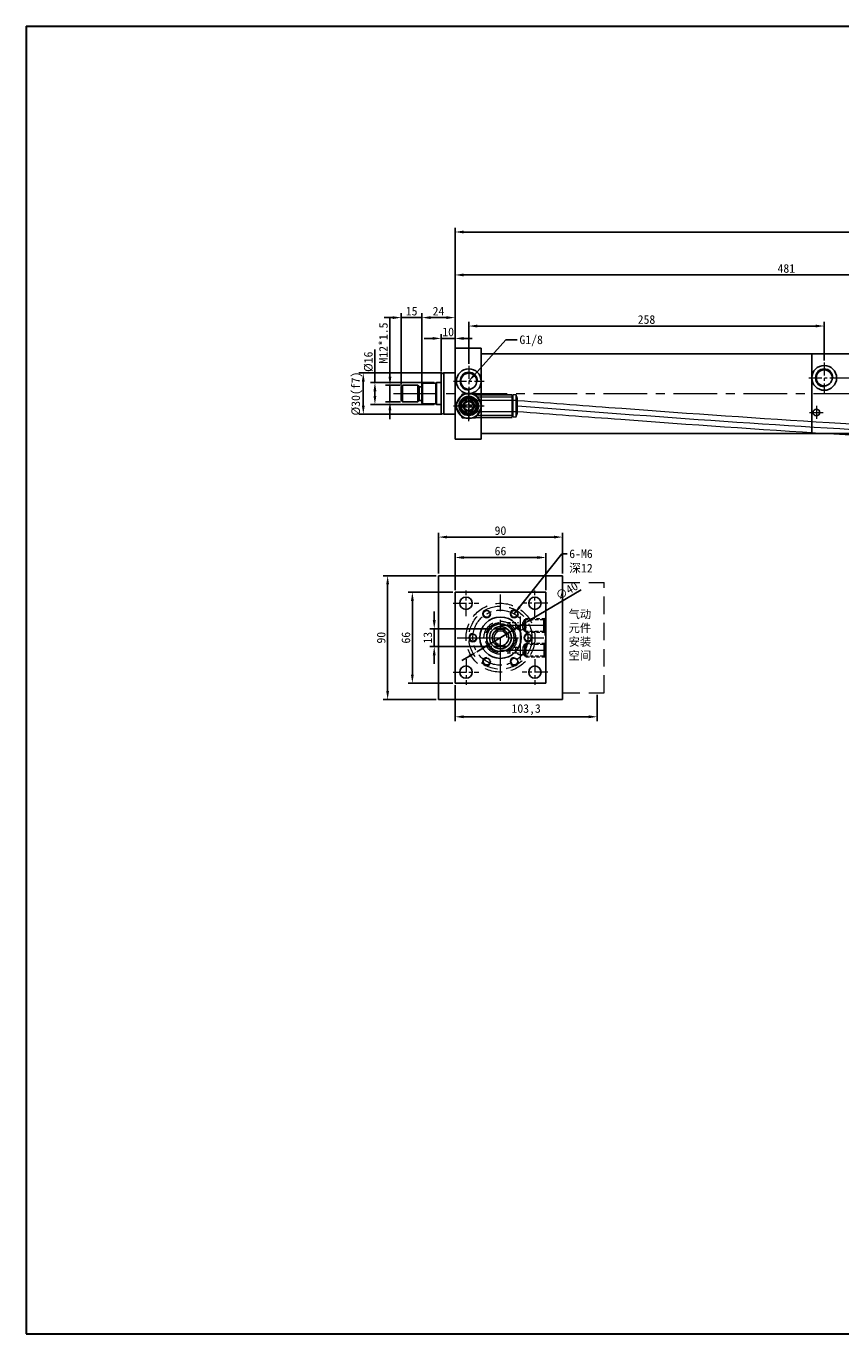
# Model space of a CAD drawing. Header units: millimetres. Extents: x 5048 to 6448, y 2790 to 3749.
# Tile 1 of 2: x 5048 to 5640, y 2799 to 3749. Entities that reach past the tile are written whole.
import ezdxf

# ---------------------------------------------------------------- set-up
doc = ezdxf.new("R2010")
doc.units = ezdxf.units.MM
doc.header["$MEASUREMENT"] = 0
doc.linetypes.add('CENTER', pattern=[50.8, 31.75, -6.35, 6.35, -6.35])
doc.linetypes.add('DASHED', pattern=[19.05, 12.7, -6.35])
doc.layers.get('Defpoints').update_dxf_attribs({"lineweight": 25})
for name, color, linetype, lineweight in [('图层1', 7, 'Continuous', 25), ('图层2', 3, 'CENTER', 13), ('图层3', 2, 'Continuous', 13), ('图层4', 1, 'Continuous', 30), ('图层5', 5, 'DASHED', 13), ('图层7', 4, 'Continuous', 13)]:
    doc.layers.add(name, color=color, linetype=linetype, lineweight=lineweight)
doc.dimstyles.new('ISO-25', dxfattribs={"dimscale": 2, "dimtxt": 2.5, "dimasz": 2.5, "dimexe": 1.25, "dimexo": 0.625, "dimtad": 1, "dimtxsty": 'Standard', "dimcen": 2.5, "dimadec": 0, "dimazin": 0, "dimtfac": 1, "dimtmove": 0, "dimatfit": 3, "dimfxl": 1, "dimarcsym": 0})

# ---------------------------------------------------------------- blocks, each defined once
blk = doc.blocks.new('*D4453')
at = {"layer": 'Defpoints', "color": 0}
for p in [(5312.46, 3487.78), (5321.7, 3487.78), (5321.7, 3475.78)]:
    blk.add_point(p, dxfattribs=at)
at = {"layer": '图层3', "color": 0, "lineweight": -2}
for p, q in [((5312.46, 3494.03), (5312.46, 3536.74)), ((5320.14, 3487.78), (5309.33, 3487.78)), ((5312.46, 3475.78), (5312.46, 3487.78)), ((5320.14, 3475.78), (5309.33, 3475.78)), ((5312.46, 3469.53), (5312.46, 3463.28))]:
    blk.add_line(p, q, dxfattribs=at)
at = {"layer": '图层3', "color": 0}
for points in [[(5311.42, 3494.03), (5313.5, 3494.03), (5312.46, 3487.78)], [(5313.5, 3469.53), (5311.42, 3469.53), (5312.46, 3475.78)]]:
    blk.add_solid(points, dxfattribs=at)
at = {"layer": '图层3', "color": 0, "insert": (5307.77, 3518.51), "char_height": 6.25, "attachment_point": 5, "rotation": 90}
blk.add_mtext('M12*1.5', dxfattribs=at)
blk = doc.blocks.new('*D4454')
at = {"layer": 'Defpoints', "color": 0}
for p in [(5346.2, 3489.78), (5301.56, 3473.78), (5346.2, 3473.78)]:
    blk.add_point(p, dxfattribs=at)
at = {"layer": '图层3', "color": 0, "lineweight": -2}
for p, q in [((5301.56, 3489.78), (5301.56, 3513.74)), ((5344.64, 3489.78), (5298.43, 3489.78)), ((5301.56, 3483.53), (5301.56, 3480.03)), ((5344.64, 3473.78), (5298.43, 3473.78))]:
    blk.add_line(p, q, dxfattribs=at)
at = {"layer": '图层3', "color": 0}
for points in [[(5302.6, 3483.53), (5300.52, 3483.53), (5301.56, 3489.78)], [(5300.52, 3480.03), (5302.6, 3480.03), (5301.56, 3473.78)]]:
    blk.add_solid(points, dxfattribs=at)
at = {"layer": '图层3', "color": 0, "insert": (5296.87, 3504.88), "char_height": 6.25, "attachment_point": 5, "rotation": 90}
blk.add_mtext('%%c16', dxfattribs=at)
blk = doc.blocks.new('*D4455')
at = {"layer": 'Defpoints', "color": 0}
for p in [(5351.7, 3496.78), (5293.12, 3466.78), (5351.7, 3466.78)]:
    blk.add_point(p, dxfattribs=at)
at = {"layer": '图层3', "color": 0, "lineweight": -2}
for p, q in [((5350.14, 3496.78), (5290, 3496.78)), ((5293.12, 3490.53), (5293.12, 3473.03)), ((5350.14, 3466.78), (5290, 3466.78))]:
    blk.add_line(p, q, dxfattribs=at)
at = {"layer": '图层3', "color": 0}
for points in [[(5294.16, 3490.53), (5292.08, 3490.53), (5293.12, 3496.78)], [(5292.08, 3473.03), (5294.16, 3473.03), (5293.12, 3466.78)]]:
    blk.add_solid(points, dxfattribs=at)
at = {"layer": '图层3', "color": 0, "insert": (5288.43, 3481.78), "char_height": 6.25, "attachment_point": 5, "rotation": 90}
blk.add_mtext('%%c30(f7)', dxfattribs=at)
blk = doc.blocks.new('*D4456')
at = {"layer": 'Defpoints', "color": 0}
for p in [(5359.7, 3521.85), (5349.7, 3496.24), (5359.7, 3496.24)]:
    blk.add_point(p, dxfattribs=at)
at = {"layer": '图层3', "color": 0, "lineweight": -2}
for p, q in [((5349.7, 3497.8), (5349.7, 3524.97)), ((5359.7, 3497.8), (5359.7, 3524.97)), ((5343.45, 3521.85), (5337.2, 3521.85)), ((5349.7, 3521.85), (5359.7, 3521.85)), ((5365.95, 3521.85), (5372.2, 3521.85))]:
    blk.add_line(p, q, dxfattribs=at)
at = {"layer": '图层3', "color": 0}
for points in [[(5343.45, 3520.81), (5343.45, 3522.89), (5349.7, 3521.85)], [(5365.95, 3522.89), (5365.95, 3520.81), (5359.7, 3521.85)]]:
    blk.add_solid(points, dxfattribs=at)
at = {"layer": '图层3', "color": 0, "insert": (5354.7, 3526.54), "char_height": 6.25, "attachment_point": 5}
blk.add_mtext('10', dxfattribs=at)
blk = doc.blocks.new('*D4457')
at = {"layer": 'Defpoints', "color": 0}
for p in [(5359.7, 3536.96), (5359.7, 3514.78), (5335.7, 3488.78)]:
    blk.add_point(p, dxfattribs=at)
at = {"layer": '图层3', "color": 0, "lineweight": -2}
for p, q in [((5335.7, 3490.34), (5335.7, 3540.09)), ((5341.95, 3536.96), (5353.45, 3536.96)), ((5359.7, 3516.34), (5359.7, 3540.09))]:
    blk.add_line(p, q, dxfattribs=at)
at = {"layer": '图层3', "color": 0}
for points in [[(5341.95, 3538), (5341.95, 3535.92), (5335.7, 3536.96)], [(5353.45, 3535.92), (5353.45, 3538), (5359.7, 3536.96)]]:
    blk.add_solid(points, dxfattribs=at)
at = {"layer": '图层3', "color": 0, "insert": (5347.7, 3541.65), "char_height": 6.25, "attachment_point": 5}
blk.add_mtext('24', dxfattribs=at)
blk = doc.blocks.new('*D4458')
at = {"layer": 'Defpoints', "color": 0}
for p in [(5335.7, 3536.96), (5320.7, 3486.78), (5335.7, 3486.78)]:
    blk.add_point(p, dxfattribs=at)
at = {"layer": '图层3', "color": 0, "lineweight": -2}
for p, q in [((5314.45, 3536.96), (5308.2, 3536.96)), ((5320.7, 3488.34), (5320.7, 3540.09)), ((5320.7, 3536.96), (5335.7, 3536.96)), ((5335.7, 3488.34), (5335.7, 3540.09)), ((5341.95, 3536.96), (5348.2, 3536.96))]:
    blk.add_line(p, q, dxfattribs=at)
at = {"layer": '图层3', "color": 0}
for points in [[(5314.45, 3535.92), (5314.45, 3538), (5320.7, 3536.96)], [(5341.95, 3538), (5341.95, 3535.92), (5335.7, 3536.96)]]:
    blk.add_solid(points, dxfattribs=at)
at = {"layer": '图层3', "color": 0, "insert": (5328.2, 3541.65), "char_height": 6.25, "attachment_point": 5}
blk.add_mtext('15', dxfattribs=at)
blk = doc.blocks.new('*D4459')
at = {"layer": 'Defpoints', "color": 0}
for p in [(5437.7, 3377.52), (5347.7, 3349.44), (5437.7, 3349.44)]:
    blk.add_point(p, dxfattribs=at)
at = {"layer": '图层3', "color": 0, "lineweight": -2}
for p, q in [((5347.7, 3351.01), (5347.7, 3380.65)), ((5353.95, 3377.52), (5431.45, 3377.52)), ((5437.7, 3351.01), (5437.7, 3380.65))]:
    blk.add_line(p, q, dxfattribs=at)
at = {"layer": '图层3', "color": 0}
for points in [[(5353.95, 3378.56), (5353.95, 3376.48), (5347.7, 3377.52)], [(5431.45, 3376.48), (5431.45, 3378.56), (5437.7, 3377.52)]]:
    blk.add_solid(points, dxfattribs=at)
at = {"layer": '图层3', "color": 0, "insert": (5392.7, 3382.21), "char_height": 6.25, "attachment_point": 5}
blk.add_mtext('90', dxfattribs=at)
blk = doc.blocks.new('*D4460')
at = {"layer": 'Defpoints', "color": 0}
for p in [(5347.7, 3349.44), (5310.8, 3259.44), (5347.7, 3259.44)]:
    blk.add_point(p, dxfattribs=at)
at = {"layer": '图层3', "color": 0, "lineweight": -2}
for p, q in [((5346.14, 3349.44), (5307.67, 3349.44)), ((5310.8, 3343.19), (5310.8, 3265.69)), ((5346.14, 3259.44), (5307.67, 3259.44))]:
    blk.add_line(p, q, dxfattribs=at)
at = {"layer": '图层3', "color": 0}
for points in [[(5311.84, 3343.19), (5309.76, 3343.19), (5310.8, 3349.44)], [(5309.76, 3265.69), (5311.84, 3265.69), (5310.8, 3259.44)]]:
    blk.add_solid(points, dxfattribs=at)
at = {"layer": '图层3', "color": 0, "insert": (5306.11, 3304.44), "char_height": 6.25, "attachment_point": 5, "rotation": 90}
blk.add_mtext('90', dxfattribs=at)
blk = doc.blocks.new('*D4461')
at = {"layer": 'Defpoints', "color": 0}
for p in [(5425.7, 3362.7), (5359.7, 3337.44), (5425.7, 3337.44)]:
    blk.add_point(p, dxfattribs=at)
at = {"layer": '图层3', "color": 0, "lineweight": -2}
for p, q in [((5359.7, 3339.01), (5359.7, 3365.82)), ((5425.7, 3339.01), (5425.7, 3365.82)), ((5365.95, 3362.7), (5419.45, 3362.7))]:
    blk.add_line(p, q, dxfattribs=at)
at = {"layer": '图层3', "color": 0}
for points in [[(5365.95, 3363.74), (5365.95, 3361.65), (5359.7, 3362.7)], [(5419.45, 3361.65), (5419.45, 3363.74), (5425.7, 3362.7)]]:
    blk.add_solid(points, dxfattribs=at)
at = {"layer": '图层3', "color": 0, "insert": (5392.7, 3367.38), "char_height": 6.25, "attachment_point": 5}
blk.add_mtext('66', dxfattribs=at)
blk = doc.blocks.new('*D4462')
at = {"layer": 'Defpoints', "color": 0}
for p in [(5627.7, 3530.84), (5369.7, 3501.92), (5627.7, 3504.33)]:
    blk.add_point(p, dxfattribs=at)
at = {"layer": '图层3', "color": 0, "lineweight": -2}
for p, q in [((5369.7, 3503.49), (5369.7, 3533.97)), ((5375.95, 3530.84), (5621.45, 3530.84)), ((5627.7, 3505.89), (5627.7, 3533.97))]:
    blk.add_line(p, q, dxfattribs=at)
at = {"layer": '图层3', "color": 0}
for points in [[(5375.95, 3531.88), (5375.95, 3529.8), (5369.7, 3530.84)], [(5621.45, 3529.8), (5621.45, 3531.88), (5627.7, 3530.84)]]:
    blk.add_solid(points, dxfattribs=at)
at = {"layer": '图层3', "color": 0, "insert": (5498.7, 3535.53), "char_height": 6.25, "attachment_point": 5}
blk.add_mtext('258', dxfattribs=at)
blk = doc.blocks.new('*D4463')
at = {"layer": 'Defpoints', "color": 0}
for p in [(5840.7, 3567.95), (5840.7, 3526.78), (5359.7, 3514.78)]:
    blk.add_point(p, dxfattribs=at)
at = {"layer": '图层3', "color": 0, "lineweight": -2}
for p, q in [((5359.7, 3516.34), (5359.7, 3571.08)), ((5365.95, 3567.95), (5834.45, 3567.95)), ((5840.7, 3528.34), (5840.7, 3571.08))]:
    blk.add_line(p, q, dxfattribs=at)
at = {"layer": '图层3', "color": 0}
for points in [[(5365.95, 3569), (5365.95, 3566.91), (5359.7, 3567.95)], [(5834.45, 3566.91), (5834.45, 3569), (5840.7, 3567.95)]]:
    blk.add_solid(points, dxfattribs=at)
at = {"layer": '图层3', "color": 0, "insert": (5600.2, 3572.64), "char_height": 6.25, "attachment_point": 5}
blk.add_mtext('481', dxfattribs=at)
blk = doc.blocks.new('*D4464')
at = {"layer": 'Defpoints', "color": 0}
for p in [(6227.2, 3599.16), (6227.2, 3527.78), (5359.7, 3514.78)]:
    blk.add_point(p, dxfattribs=at)
at = {"layer": '图层3', "color": 0, "lineweight": -2}
for p, q in [((5359.7, 3516.34), (5359.7, 3602.28)), ((6227.2, 3529.34), (6227.2, 3602.28)), ((5365.95, 3599.16), (6220.95, 3599.16))]:
    blk.add_line(p, q, dxfattribs=at)
at = {"layer": '图层3', "color": 0}
for points in [[(5365.95, 3600.2), (5365.95, 3598.12), (5359.7, 3599.16)], [(6220.95, 3598.12), (6220.95, 3600.2), (6227.2, 3599.16)]]:
    blk.add_solid(points, dxfattribs=at)
at = {"layer": '图层3', "color": 0, "insert": (5793.45, 3604.37), "char_height": 6.25, "attachment_point": 5}
blk.add_mtext('867,5', dxfattribs=at)
blk = doc.blocks.new('*D4465')
at = {"layer": 'Defpoints', "color": 0}
for p in [(5359.7, 3337.44), (5328.75, 3271.44), (5359.7, 3271.44)]:
    blk.add_point(p, dxfattribs=at)
at = {"layer": '图层3', "color": 0, "lineweight": -2}
for p, q in [((5358.14, 3337.44), (5325.63, 3337.44)), ((5328.75, 3331.19), (5328.75, 3277.69)), ((5358.14, 3271.44), (5325.63, 3271.44))]:
    blk.add_line(p, q, dxfattribs=at)
at = {"layer": '图层3', "color": 0}
for points in [[(5329.79, 3331.19), (5327.71, 3331.19), (5328.75, 3337.44)], [(5327.71, 3277.69), (5329.79, 3277.69), (5328.75, 3271.44)]]:
    blk.add_solid(points, dxfattribs=at)
at = {"layer": '图层3', "color": 0, "insert": (5324.06, 3304.44), "char_height": 6.25, "attachment_point": 5, "rotation": 90}
blk.add_mtext('66', dxfattribs=at)
blk = doc.blocks.new('*D4466')
at = {"layer": 'Defpoints', "color": 0}
for p in [(5388.04, 3310.94), (5344.63, 3297.94), (5388.04, 3297.94)]:
    blk.add_point(p, dxfattribs=at)
at = {"layer": '图层3', "color": 0, "lineweight": -2}
for p, q in [((5344.63, 3317.19), (5344.63, 3323.44)), ((5386.47, 3310.94), (5341.51, 3310.94)), ((5344.63, 3310.94), (5344.63, 3297.94)), ((5386.47, 3297.94), (5341.51, 3297.94)), ((5344.63, 3291.69), (5344.63, 3285.44))]:
    blk.add_line(p, q, dxfattribs=at)
at = {"layer": '图层3', "color": 0}
for points in [[(5343.59, 3317.19), (5345.67, 3317.19), (5344.63, 3310.94)], [(5345.67, 3291.69), (5343.59, 3291.69), (5344.63, 3297.94)]]:
    blk.add_solid(points, dxfattribs=at)
at = {"layer": '图层3', "color": 0, "insert": (5339.94, 3304.44), "char_height": 6.25, "attachment_point": 5, "rotation": 90}
blk.add_mtext('13', dxfattribs=at)
blk = doc.blocks.new('*D4467')
at = {"layer": 'Defpoints', "color": 0}
for p in [(5409.9, 3314.66), (5375.5, 3294.23)]:
    blk.add_point(p, dxfattribs=at)
at = {"layer": '图层3', "color": 0, "lineweight": -2}
for p, q in [((5415.27, 3317.85), (5451.34, 3339.27)), ((5375.5, 3294.23), (5409.9, 3314.66)), ((5370.13, 3291.04), (5364.76, 3287.85))]:
    blk.add_line(p, q, dxfattribs=at)
at = {"layer": '图层3', "color": 0}
for points in [[(5414.74, 3318.74), (5415.8, 3316.95), (5409.9, 3314.66)], [(5370.66, 3290.15), (5369.6, 3291.94), (5375.5, 3294.23)]]:
    blk.add_solid(points, dxfattribs=at)
at = {"layer": '图层3', "color": 0, "insert": (5440.89, 3338.51), "char_height": 6.25, "attachment_point": 5, "rotation": 30.70218}
blk.add_mtext('∅40', dxfattribs=at)
blk = doc.blocks.new('*D4468')
at = {"layer": 'Defpoints', "color": 0}
for p in [(5359.7, 3271.44), (5463, 3264.44), (5463, 3246.98)]:
    blk.add_point(p, dxfattribs=at)
at = {"layer": '图层3', "color": 0, "lineweight": -2}
for p, q in [((5359.7, 3269.88), (5359.7, 3243.86)), ((5463, 3262.88), (5463, 3243.86)), ((5365.95, 3246.98), (5456.75, 3246.98))]:
    blk.add_line(p, q, dxfattribs=at)
at = {"layer": '图层3', "color": 0}
for points in [[(5365.95, 3248.02), (5365.95, 3245.94), (5359.7, 3246.98)], [(5456.75, 3245.94), (5456.75, 3248.02), (5463, 3246.98)]]:
    blk.add_solid(points, dxfattribs=at)
at = {"layer": '图层3', "color": 0, "insert": (5411.35, 3252.19), "char_height": 6.25, "attachment_point": 5}
blk.add_mtext('103,3', dxfattribs=at)

msp = doc.modelspace()

# ---------------------------------------------------------------- linework, layer by layer
at = {"layer": '图层1'}
for p, q in [((5359.701, 3514.777), (5359.701, 3448.777)), ((5359.701, 3514.777), (5378.701, 3514.777)), ((5378.701, 3448.777), (5378.701, 3514.777)), ((5378.701, 3510.777), (5618.701, 3510.777)), ((5618.701, 3452.777), (5618.701, 3510.777)), ((5618.701, 3510.777), (5840.701, 3510.777)), ((5349.701, 3496.241), (5351.701, 3496.777)), ((5349.701, 3467.313), (5349.701, 3496.241)), ((5351.701, 3496.777), (5359.701, 3496.777)), ((5351.701, 3466.777), (5351.701, 3496.777)), ((5321.701, 3487.777), (5320.701, 3486.777)), ((5320.701, 3486.777), (5320.701, 3476.777)), ((5321.701, 3487.777), (5332.701, 3487.777)), ((5321.701, 3487.777), (5321.701, 3475.777)), ((5332.701, 3487.777), (5332.701, 3475.777)), ((5333.701, 3486.777), (5332.701, 3487.777)), ((5333.701, 3486.777), (5333.701, 3476.777)), ((5333.701, 3486.777), (5335.701, 3486.777)), ((5336.201, 3489.277), (5335.701, 3488.777)), ((5335.701, 3488.777), (5335.701, 3474.777)), ((5336.201, 3489.277), (5336.201, 3474.277)), ((5345.701, 3489.277), (5336.201, 3489.277)), ((5346.201, 3489.777), (5345.701, 3489.277)), ((5345.701, 3489.277), (5345.701, 3474.277)), ((5346.201, 3489.777), (5349.701, 3489.777)), ((5346.201, 3489.777), (5346.201, 3473.777)), ((5320.701, 3476.777), (5321.701, 3475.777)), ((5321.701, 3475.777), (5332.701, 3475.777)), ((5333.701, 3476.777), (5332.701, 3475.777)), ((5333.701, 3476.777), (5335.701, 3476.777)), ((5335.701, 3474.777), (5336.201, 3474.277)), ((5345.701, 3474.277), (5336.201, 3474.277)), ((5345.701, 3474.277), (5346.201, 3473.777)), ((5346.201, 3473.777), (5349.701, 3473.777)), ((5349.701, 3467.313), (5351.701, 3466.777)), ((5351.701, 3466.777), (5359.701, 3466.777)), ((5359.701, 3448.777), (5378.701, 3448.777)), ((5378.701, 3452.777), (5618.701, 3452.777)), ((5618.701, 3452.777), (5840.701, 3452.777)), ((5347.701, 3259.445), (5347.701, 3349.445)), ((5347.701, 3349.445), (5437.701, 3349.445)), ((5437.701, 3259.445), (5437.701, 3349.445)), ((5359.701, 3337.445), (5425.701, 3337.445)), ((5359.701, 3271.445), (5359.701, 3337.445)), ((5425.701, 3271.445), (5425.701, 3337.445)), ((5388.037, 3310.945), (5397.365, 3310.945)), ((5388.037, 3297.945), (5397.365, 3297.945)), ((5359.701, 3271.445), (5425.701, 3271.445)), ((5347.701, 3259.445), (5437.701, 3259.445))]:
    msp.add_line(p, q, dxfattribs=at)
for centre, radius in [((5369.701, 3490.777), 9), ((5369.701, 3490.777), 5.8), ((5627.701, 3493.183), 9), ((5627.701, 3493.183), 5.8), ((5369.701, 3472.777), 9), ((5369.701, 3472.777), 5.8), ((5622.001, 3467.984), 2.4), ((5367.701, 3329.445), 4.5), ((5417.701, 3329.445), 4.5), ((5392.701, 3304.445), 15), ((5382.701, 3321.765), 2.5), ((5402.701, 3321.765), 2.5), ((5372.701, 3304.445), 2.5), ((5392.701, 3304.445), 10), ((5392.701, 3304.445), 8), ((5392.701, 3304.445), 6), ((5412.701, 3304.445), 2.5), ((5382.701, 3287.124), 2.5), ((5402.701, 3287.124), 2.5), ((5367.701, 3279.445), 4.5), ((5417.701, 3279.445), 4.5)]:
    msp.add_circle(centre, radius, dxfattribs=at)
at = {"layer": '图层2', "ltscale": 0.3}
for p, q in [((5369.701, 3501.925), (5369.701, 3479.63)), ((5627.701, 3504.331), (5627.701, 3482.036)), ((5358.554, 3490.777), (5380.849, 3490.777)), ((5616.554, 3493.183), (5638.849, 3493.183)), ((5638.554, 3493.183), (5660.849, 3493.183)), ((5369.701, 3461.63), (5369.701, 3483.925)), ((5358.554, 3472.777), (5380.849, 3472.777)), ((5622.001, 3472.908), (5622.001, 3463.059)), ((5367.701, 3320.126), (5367.701, 3338.763)), ((5417.701, 3320.126), (5417.701, 3338.763)), ((5358.382, 3329.445), (5377.02, 3329.445)), ((5427.02, 3329.445), (5408.382, 3329.445)), ((5367.701, 3288.763), (5367.701, 3270.126)), ((5417.701, 3288.763), (5417.701, 3270.126)), ((5358.382, 3279.445), (5377.02, 3279.445)), ((5427.02, 3279.445), (5408.382, 3279.445))]:
    msp.add_line(p, q, dxfattribs=at)
at = {"layer": '图层2'}
for p, q in [((5315.087, 3481.777), (6227.201, 3481.777)), ((5617.076, 3467.984), (5626.926, 3467.984)), ((5392.701, 3272.999), (5392.701, 3335.89)), ((5407.201, 3288.039), (5407.201, 3319.778)), ((5392.701, 3313.445), (5427.127, 3313.445)), ((5361.256, 3304.445), (5424.147, 3304.445)), ((5392.701, 3295.445), (5427.127, 3295.445))]:
    msp.add_line(p, q, dxfattribs=at)
at = {"layer": '图层2', "ltscale": 0.6}
msp.add_circle((5392.701, 3304.445), 20, dxfattribs=at)
at = {"layer": '图层4'}
for p, q in [((5048.401, 3748.707), (6448.401, 3748.707)), ((5048.401, 3748.707), (5048.401, 2798.707)), ((5048.401, 2798.707), (6448.401, 2798.707)), ((5498.401, 2798.707), (6448.401, 2798.707))]:
    msp.add_line(p, q, dxfattribs=at)
at = {"layer": '图层5'}
for p, q in [((5437.701, 3344.445), (5467.996, 3344.445)), ((5467.996, 3264.445), (5467.996, 3344.445)), ((5410.201, 3317.695), (5408.902, 3315.445)), ((5410.201, 3309.195), (5410.201, 3317.695)), ((5411.201, 3308.545), (5411.201, 3318.345)), ((5424.201, 3317.695), (5425.201, 3318.695)), ((5424.201, 3309.195), (5424.201, 3317.695)), ((5425.201, 3305.945), (5425.201, 3320.945)), ((5425.201, 3320.945), (5425.701, 3320.945)), ((5408.902, 3311.445), (5408.902, 3315.445)), ((5410.201, 3309.195), (5408.902, 3311.445)), ((5424.201, 3309.195), (5425.201, 3308.195)), ((5410.201, 3299.695), (5408.902, 3297.445)), ((5408.902, 3297.445), (5408.902, 3293.445)), ((5410.201, 3299.695), (5410.201, 3291.195)), ((5411.201, 3300.345), (5411.201, 3290.545)), ((5424.201, 3299.695), (5425.201, 3300.695)), ((5424.201, 3299.695), (5424.201, 3291.195)), ((5425.201, 3305.945), (5425.701, 3305.945)), ((5425.201, 3302.945), (5425.201, 3287.945)), ((5425.201, 3302.945), (5425.701, 3302.945)), ((5410.201, 3291.195), (5408.902, 3293.445)), ((5424.201, 3291.195), (5425.201, 3290.195)), ((5425.201, 3287.945), (5425.701, 3287.945)), ((5437.701, 3264.445), (5467.996, 3264.445))]:
    msp.add_line(p, q, dxfattribs=at)
at = {"layer": '图层5', "ltscale": 0.2}
for p, q in [((5410.201, 3317.695), (5424.201, 3317.695)), ((5411.201, 3318.345), (5424.851, 3318.345)), ((5397.501, 3315.443), (5405.902, 3315.441)), ((5402.448, 3311.445), (5405.902, 3311.445)), ((5410.201, 3309.195), (5424.201, 3309.195)), ((5411.201, 3308.545), (5424.851, 3308.545)), ((5402.448, 3297.445), (5405.902, 3297.445)), ((5410.201, 3299.695), (5424.201, 3299.695)), ((5411.201, 3300.345), (5424.851, 3300.345)), ((5397.501, 3293.446), (5405.902, 3293.448)), ((5410.201, 3291.195), (5424.201, 3291.195)), ((5411.201, 3290.545), (5424.851, 3290.545))]:
    msp.add_line(p, q, dxfattribs=at)
at = {"layer": '图层5'}
for centre, radius in [((5392.701, 3304.445), 25), ((5392.701, 3304.445), 22.9), ((5392.701, 3304.445), 12), ((5407.201, 3313.445), 3.5), ((5392.701, 3304.445), 11), ((5407.201, 3295.445), 3.5)]:
    msp.add_circle(centre, radius, dxfattribs=at)
at = {"layer": '图层7'}
for p, q in [((5364.794, 3481.277), (5359.886, 3472.777)), ((5374.609, 3481.277), (5364.794, 3481.277)), ((5369.701, 3482.563), (5369.701, 3462.991)), ((5372.79, 3481.177), (5374.666, 3481.177)), ((5373.675, 3480.797), (5374.886, 3480.797)), ((5379.516, 3472.777), (5374.609, 3481.277)), ((5374.666, 3481.177), (5401.101, 3481.177)), ((5374.886, 3480.797), (5401.101, 3480.797)), ((5375.584, 3479.522), (5401.101, 3479.522)), ((5375.622, 3479.522), (5401.101, 3479.522)), ((5401.101, 3464.377), (5401.101, 3481.177)), ((5402.001, 3478.11), (5401.101, 3478.11)), ((5402.001, 3464.777), (5402.001, 3480.777)), ((5404.214, 3480.777), (5402.001, 3480.777)), ((5404.214, 3464.777), (5404.214, 3480.777)), ((5405.101, 3478.11), (5404.214, 3480.777)), ((5405.101, 3467.444), (5405.101, 3478.11)), ((5359.886, 3472.777), (5364.794, 3464.277)), ((5364.399, 3473.627), (5375.003, 3473.627)), ((5375.003, 3471.927), (5364.399, 3471.927)), ((5369.701, 3476.066), (5369.701, 3476.777)), ((5405.101, 3476.777), (5369.701, 3476.777)), ((5369.701, 3468.777), (5369.701, 3469.488)), ((5369.701, 3468.777), (5405.101, 3468.777)), ((5374.609, 3464.277), (5379.516, 3472.777)), ((5364.794, 3464.277), (5374.609, 3464.277)), ((5372.79, 3464.377), (5374.666, 3464.377)), ((5373.675, 3464.758), (5374.886, 3464.758)), ((5374.666, 3464.377), (5401.101, 3464.377)), ((5374.886, 3464.758), (5401.101, 3464.758)), ((5375.584, 3466.032), (5401.101, 3466.032)), ((5375.622, 3466.032), (5401.101, 3466.032)), ((5401.101, 3467.444), (5402.001, 3467.444)), ((5402.001, 3464.777), (5404.214, 3464.777)), ((5404.214, 3464.777), (5405.101, 3467.444))]:
    msp.add_line(p, q, dxfattribs=at)
for radius in [7.16, 6.579, 5.96, 5.37, 3.58, 3.289]:
    msp.add_circle((5369.701, 3472.777), radius, dxfattribs=at)
for centre, radius, start, end in [((5369.701, 3490.777), 6.5, 0, 270), ((5627.701, 3493.183), 6.5, 0, 270), ((5369.701, 3472.777), 8.95, 131.753942, 168.246058), ((5369.701, 3472.777), 6.5, 90, 0), ((5369.701, 3472.777), 8.95, 108.246058, 131.753942), ((5369.701, 3472.777), 5.723, 345, 285), ((5369.701, 3472.777), 8.95, 71.753942, 108.246058), ((5369.701, 3472.777), 8.95, 48.246058, 71.753942), ((5369.701, 3472.777), 8.95, 11.753942, 48.246058), ((5369.701, 3472.777), 8.95, 168.246058, 191.753942), ((5369.701, 3472.777), 8.95, 191.753942, 228.246058), ((5369.701, 3472.777), 4.17, 11.761423, 168.238577), ((5369.701, 3472.777), 4.17, 191.761423, 348.238577), ((5369.701, 3472.777), 8.95, 311.753942, 348.246058), ((5369.701, 3472.777), 8.95, 348.246058, 11.753942), ((5369.701, 3472.777), 8.95, 228.246058, 251.753942), ((5369.701, 3472.777), 8.95, 251.753942, 288.246058), ((5369.701, 3472.777), 8.95, 288.246058, 311.753942), ((5382.701, 3321.765), 3, 90, 0), ((5402.701, 3321.765), 3, 90, 0), ((5372.701, 3304.445), 3, 90, 0), ((5392.701, 3304.445), 4.8, 0, 270), ((5412.701, 3304.445), 3, 90, 0), ((5382.701, 3287.124), 3, 90, 0), ((5402.701, 3287.124), 3, 90, 0)]:
    msp.add_arc(centre, radius, start, end, dxfattribs=at)
for points, knots in [([(5404.798, 3468.789), (5429.895, 3466.882), (5454.994, 3464.976), (5530.304, 3459.388), (5580.529, 3455.836), (5652.173, 3451.52), (5673.56, 3450.327), (5721.556, 3447.923), (5748.165, 3446.793), (5801.382, 3444.75), (5827.991, 3443.835), (5856.013, 3442.876), (5857.432, 3442.828), (5858.85, 3442.779)], [0, 0, 0, 0, 75.4936343, 75.4936343, 226.4809029, 226.4809029, 290.7092095, 290.7092095, 370.5604058, 370.5604058, 450.4116021, 450.4116021, 454.6691498, 454.6691498, 454.6691498, 454.6691498]), ([(5405.404, 3476.766), (5430.515, 3474.858), (5455.624, 3472.951), (5530.951, 3467.362), (5581.168, 3463.811), (5652.773, 3459.499), (5674.145, 3458.307), (5722.265, 3455.898), (5749.02, 3454.764), (5802.556, 3452.713), (5829.334, 3451.793), (5857.12, 3450.843), (5858.122, 3450.809), (5859.124, 3450.775)], [0, 0, 0, 0, 75.5377596, 75.5377596, 226.6132789, 226.6132789, 290.8753391, 290.8753391, 371.268573, 371.268573, 451.6618069, 451.6618069, 454.6691498, 454.6691498, 454.6691498, 454.6691498])]:
    msp.add_open_spline(points, degree=3, knots=knots, dxfattribs=at)
msp.add_spline([(5405.101, 3472.777), (5704.763, 3452.777), (5858.987, 3446.777)], degree=3, dxfattribs=at)

# ---------------------------------------------------------------- texts
at = {"layer": '图层3', "char_height": 6.25, "attachment_point": 1}
for s, insert in [('G1/8', (5406.482, 3523.999)), ('6-M6\\P{\\fSimSun|b0|i0|c134|p54;深12}', (5442.631, 3368.54))]:
    msp.add_mtext(s, dxfattribs=dict(at, insert=insert))
at = {"layer": '图层3', "insert": (5442.161, 3324.484), "char_height": 6, "width": 19.38693, "attachment_point": 1}
msp.add_mtext('{\\fSimSun|b0|i0|c134|p54;气动元件安装空间}', dxfattribs=at)

# ---------------------------------------------------------------- dimensions: what is measured, and where the dimension line sits
at = {"layer": '图层3'}
for base, p1, p2, picture, middle in [((6227.201, 3599.159), (5359.701, 3514.777), (6227.201, 3527.777), '*D4464', (5793.451, 3604.367)), ((5840.701, 3567.953), (5359.701, 3514.777), (5840.701, 3526.777), '*D4463', (5600.201, 3572.641)), ((5335.701, 3536.961), (5320.701, 3486.777), (5335.701, 3486.777), '*D4458', (5328.201, 3541.648)), ((5359.701, 3536.961), (5335.701, 3488.777), (5359.701, 3514.777), '*D4457', (5347.701, 3541.648)), ((5627.701, 3530.841), (5369.701, 3501.925), (5627.701, 3504.331), '*D4462', (5498.701, 3535.528)), ((5437.701, 3377.521), (5347.701, 3349.445), (5437.701, 3349.445), '*D4459', (5392.701, 3382.209)), ((5425.701, 3362.696), (5359.701, 3337.445), (5425.701, 3337.445), '*D4461', (5392.701, 3367.383)), ((5462.9965, 3246.9804), (5359.7011, 3271.4447), (5462.9965, 3264.4447), '*D4468', (5411.3488, 3252.1888))]:
    dim = msp.add_linear_dim(base=base, p1=p1, p2=p2, dimstyle='ISO-25', override={"dimscale": 2.5}, dxfattribs=at)
    dim.commit()
    dim.dimension.update_dxf_attribs({"geometry": picture, "text_midpoint": middle})
for base, p1, p2, override, picture, middle in [((5312.457, 3487.777), (5321.701, 3475.777), (5321.701, 3487.777), {"dimscale": 2.5, "dimpost": 'M<>*1.5'}, '*D4453', (5307.77, 3518.506)), ((5310.798, 3259.445), (5347.701, 3349.445), (5347.701, 3259.445), {"dimscale": 2.5}, '*D4460', (5306.111, 3304.445)), ((5328.751, 3271.445), (5359.701, 3337.445), (5359.701, 3271.445), {"dimscale": 2.5}, '*D4465', (5324.064, 3304.445)), ((5344.632, 3297.945), (5388.037, 3310.945), (5388.037, 3297.945), {"dimscale": 2.5}, '*D4466', (5339.945, 3304.445))]:
    dim = msp.add_linear_dim(base=base, p1=p1, p2=p2, angle=90, dimstyle='ISO-25', override=override, dxfattribs=at)
    dim.commit()
    dim.dimension.update_dxf_attribs({"geometry": picture, "text_midpoint": middle})
dim = msp.add_linear_dim(base=(5359.701, 3521.848), p1=(5349.701, 3496.241), p2=(5359.701, 3496.241), dimstyle='ISO-25', override={"dimscale": 2.5}, dxfattribs=at)
dim.commit()
dim.dimension.update_dxf_attribs({"geometry": '*D4456', "text_midpoint": (5354.701, 3521.848), "dimtype": 160})
for base, p1, p2, override, picture, middle in [((5301.559, 3473.777), (5346.201, 3489.777), (5346.201, 3473.777), {"dimscale": 2.5, "dimpost": '%%c<>'}, '*D4454', (5301.559, 3504.881)), ((5293.12, 3466.777), (5351.701, 3496.777), (5351.701, 3466.777), {"dimscale": 2.5, "dimpost": '%%c<>(f7)'}, '*D4455', (5293.12, 3481.777))]:
    dim = msp.add_linear_dim(base=base, p1=p1, p2=p2, angle=90, dimstyle='ISO-25', override=override, dxfattribs=at)
    dim.commit()
    dim.dimension.update_dxf_attribs({"geometry": picture, "text_midpoint": middle, "dimtype": 160})
dim = msp.add_diameter_dim_2p(p1=(5375.504, 3294.233), p2=(5409.898, 3314.656), dimstyle='ISO-25', override={"dimscale": 2.5}, dxfattribs=at)
dim.commit()
dim.dimension.update_dxf_attribs({"geometry": '*D4467', "text_midpoint": (5443.279, 3334.478), "dimtype": 163})

# ---------------------------------------------------------------- leaders
at = {"layer": '图层3', "annotation_type": 0, "has_hookline": 1, "hookline_direction": 0}
for points, text_width in [([(5369.701, 3490.777), (5396.542, 3520.874), (5404.919, 3520.874)], 20.833), ([(5402.701, 3321.765), (5437.157, 3365.415), (5441.068, 3365.415)], 22.917)]:
    msp.add_leader(points, dimstyle='ISO-25', override={"dimscale": 2.5, "dimgap": 0.625, "dimtad": 0}, dxfattribs=dict(at, text_width=text_width))

doc.saveas('drawing.dxf')
